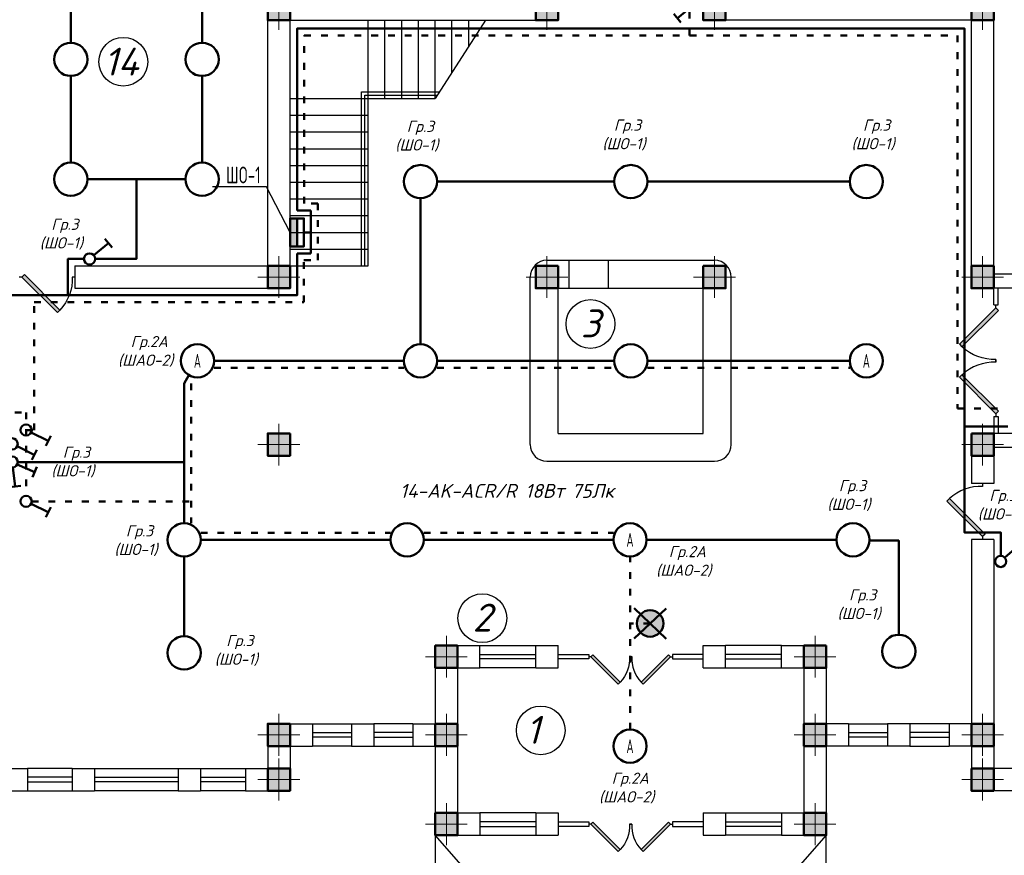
# Model space of a CAD drawing. Header units: millimetres. Extents: x 473009 to 2502882, y 456217 to 1153743.
# Tile 66 of 124: x 1719878 to 1737507, y 472718 to 487686. Entities that reach past the tile are written whole.
import ezdxf
from ezdxf import colors
from ezdxf.entities.mleader import LeaderData, LeaderLine
from ezdxf.math import Vec2, Vec3

# ---------------------------------------------------------------- set-up
doc = ezdxf.new("R2010")
doc.units = ezdxf.units.MM
doc.linetypes.add('ACAD_ISO03W100', pattern=[30, 12, -18])
doc.layers.add('kolonn', color=7, linetype='Continuous')
doc.layers.add('ТС ГММ', color=7, linetype='Continuous')
for name, color, linetype, lineweight in [('STR. Колонна', 1, 'Continuous', 30), ('STR. Штамп.0', 7, 'Continuous', 20), ('штриховка', 52, 'Continuous', 9), ('ЭМ', 240, 'Continuous', 20), ('ЭО', 2, 'Continuous', 40)]:
    doc.layers.add(name, color=color, linetype=linetype, lineweight=lineweight)
doc.styles.add('SPDS', font='spds.shx', dxfattribs={"width": 0.8, "height": 250})
doc.styles.add('SPDS1', font='spds.shx', dxfattribs={"width": 0.8})
doc.styles.get("Standard").update_dxf_attribs({"font": 'isocpeui.ttf'})
doc.styles.add('ГОСТ 300', font='isocpeui.ttf', dxfattribs={"height": 250})

# ---------------------------------------------------------------- blocks, each defined once
blk = doc.blocks.new('*U5')
at = {"layer": 'ЭМ', "color": 1, "lineweight": 50}
for p, q in [((-304, 334), (-131, 434)), ((-47, 88), (-218, 384))]:
    blk.add_line(p, q, dxfattribs=at)
blk.add_circle((0, 0), 100, dxfattribs=at)
blk = doc.blocks.new('*U6')
at = {"layer": 'ЭМ', "color": 1, "lineweight": 50}
for p, q in [((-304, 334), (-131, 434)), ((-47, 88), (-218, 384)), ((47, 88), (218, 384)), ((304, 334), (131, 434))]:
    blk.add_line(p, q, dxfattribs=at)
blk.add_circle((0, 0), 100, dxfattribs=at)
blk = doc.blocks.new('jfgjhsdf')
blk.add_hatch(color=1).paths.add_polyline_path([(-593, 731), (-637, 687), (0, 50), (44, 94)])
at = {"color": 1}
for p, q in [((0, 1000), (0, 950)), ((0, 50), (0, 0))]:
    blk.add_line(p, q, dxfattribs=at)
blk.add_lwpolyline([(0, 50), (-637, 687), (-593, 731), (44, 94), (0, 50)], dxfattribs=at)
blk.add_arc((-33, 130), 821, 87.662, 132.9147, dxfattribs=at)
blk = doc.blocks.new('ghsdd')
at = {"ltscale": 50}
h = blk.add_hatch(color=256, dxfattribs=at)
h.paths.add_polyline_path([(0, 200), (-200, 200), (-200, 0), (0, 0)])
h.paths.add_polyline_path([(200, 0), (200, 200), (0, 200), (0, 0)])
h.paths.add_polyline_path([(0, 0), (-200, 0), (-200, -200), (0, -200)])
h.paths.add_polyline_path([(0, 0), (0, -200), (200, -200), (200, 0)])
at = {"lineweight": 0}
for p, q in [((0, -374), (0, 374)), ((-374, 0), (374, 0))]:
    blk.add_line(p, q, dxfattribs=at)
at = {"lineweight": 50, "ltscale": 50}
blk.add_lwpolyline([(200, 200), (200, -200), (-200, -200), (-200, 200), (200, 200)], dxfattribs=at)
blk = doc.blocks.new('_None')

msp = doc.modelspace()

# ---------------------------------------------------------------- hatches: boundary and pattern name
at = {"lineweight": 50}
h = msp.add_hatch(color=1, dxfattribs=at)
h.dxf.hatch_style = 1
h.paths.add_polyline_path([(1724842.9, 483625.8), (1724717.9, 483625.8), (1724717.9, 483984.4), (1724842.9, 483984.4)])
h.paths.add_polyline_path([(1724842.9, 483984.4), (1724717.9, 483984.4), (1724717.9, 484125.8), (1724842.9, 484125.8)])
at = {"layer": 'штриховка', "lineweight": 50}
h = msp.add_hatch(color=3, dxfattribs=at)
h.dxf.hatch_style = 1
h.paths.add_polyline_path([(1731165.8, 476871.6), (1730994.9, 477037.1, 0.1947785), (1730927.9, 476871.6, 0.2030528), (1731000.3, 476700.7)])
h.paths.add_polyline_path([(1731331.4, 477042.5, 0.4142136), (1730994.9, 477037.1), (1731165.8, 476871.6)])
h.paths.add_polyline_path([(1731403.7, 476871.6, 0.2030528), (1731331.4, 477042.5), (1731165.8, 476871.6), (1731336.7, 476706, 0.1947785)])
h.paths.add_polyline_path([(1731165.8, 476871.6), (1731000.3, 476700.7, 0.4142136), (1731336.7, 476706)])

# ---------------------------------------------------------------- linework, layer by layer
at = {"lineweight": 30}
for p, q in [((1724317.9, 483275.8), (1724317.9, 488075.8)), ((1729517.9, 487675.8), (1729517.9, 488075.8)), ((1732117.9, 487675.8), (1732117.9, 488075.8)), ((1737317.9, 483125.8), (1737317.9, 488075.8)), ((1724717.9, 482875.8), (1724717.9, 487675.8)), ((1724717.9, 487675.8), (1729517.9, 487675.8)), ((1736917.9, 487675.8), (1732117.9, 487675.8)), ((1736917.9, 482875.8), (1736917.9, 487675.8)), ((1720867.9, 483275.8), (1720867.9, 482875.8)), ((1720867.9, 483275.8), (1724317.9, 483275.8)), ((1742017.9, 483125.8), (1737317.9, 483125.8)), ((1720867.9, 482875.8), (1724717.9, 482875.8)), ((1743767.9, 482875.8), (1736917.9, 482875.8)), ((1742817.9, 480275.8), (1736917.9, 480275.8)), ((1736917.9, 480275.8), (1736917.9, 479375.8)), ((1737317.9, 480025.8), (1737317.9, 479375.8)), ((1742017.9, 480025.8), (1737317.9, 480025.8)), ((1737317.9, 479375.8), (1736917.9, 479375.8)), ((1737317.9, 478375.8), (1736917.9, 478375.8)), ((1736917.9, 478375.8), (1736917.9, 475075.8)), ((1737317.9, 478375.8), (1737317.9, 474275.8)), ((1727317.9, 476475.8), (1727317.9, 475075.8)), ((1727317.9, 476475.8), (1728117.9, 476475.8)), ((1728117.9, 476075.8), (1728117.9, 476475.8)), ((1729117.9, 476075.8), (1729117.9, 476475.8)), ((1729117.9, 476475.8), (1729517.9, 476475.8)), ((1729517.9, 476075.8), (1729517.9, 476475.8)), ((1732117.9, 476075.8), (1732117.9, 476475.8)), ((1732117.9, 476475.8), (1732517.9, 476475.8)), ((1732517.9, 476075.8), (1732517.9, 476475.8)), ((1733517.9, 476075.8), (1733517.9, 476475.8)), ((1733517.9, 476475.8), (1734317.9, 476475.8)), ((1734317.9, 476475.8), (1734317.9, 475075.8)), ((1727717.9, 476075.8), (1727717.9, 473475.8)), ((1727717.9, 476075.8), (1728117.9, 476075.8)), ((1729117.9, 476075.8), (1729517.9, 476075.8)), ((1732117.9, 476075.8), (1732517.9, 476075.8)), ((1733517.9, 476075.8), (1733917.9, 476075.8)), ((1733917.9, 476075.8), (1733917.9, 473475.8)), ((1724317.9, 475075.8), (1724317.9, 474275.8)), ((1724317.9, 475075.8), (1725117.9, 475075.8)), ((1725117.9, 475075.8), (1725117.9, 474675.8)), ((1725817.9, 475075.8), (1725817.9, 474675.8)), ((1725817.9, 475075.8), (1726217.9, 475075.8)), ((1726217.9, 475075.8), (1726217.9, 474675.8)), ((1726917.9, 475075.8), (1726917.9, 474675.8)), ((1726917.9, 475075.8), (1727317.9, 475075.8)), ((1734717.9, 475075.8), (1734317.9, 475075.8)), ((1734717.9, 475075.8), (1734717.9, 474675.8)), ((1735817.9, 475075.8), (1735417.9, 475075.8)), ((1735417.9, 475075.8), (1735417.9, 474675.8)), ((1735817.9, 475075.8), (1735817.9, 474675.8)), ((1736517.9, 475075.8), (1736517.9, 474675.8)), ((1736917.9, 475075.8), (1736517.9, 475075.8)), ((1724717.9, 474675.8), (1725117.9, 474675.8)), ((1724717.9, 474675.8), (1724717.9, 473875.8)), ((1725817.9, 474675.8), (1726217.9, 474675.8)), ((1726917.9, 474675.8), (1727317.9, 474675.8)), ((1727317.9, 474675.8), (1727317.9, 473075.8)), ((1734717.9, 474675.8), (1734317.9, 474675.8)), ((1734317.9, 474675.8), (1734317.9, 473075.8)), ((1735817.9, 474675.8), (1735417.9, 474675.8)), ((1736917.9, 474675.8), (1736517.9, 474675.8)), ((1736917.9, 474675.8), (1736917.9, 473875.8)), ((1719617.9, 474275.8), (1720017.9, 474275.8)), ((1720017.9, 474275.8), (1720017.9, 473875.8)), ((1720817.9, 474275.8), (1720817.9, 473875.8)), ((1720817.9, 474275.8), (1721217.9, 474275.8)), ((1721217.9, 474275.8), (1721217.9, 473875.8)), ((1722717.9, 474275.8), (1722717.9, 473875.8)), ((1722717.9, 474275.8), (1723117.9, 474275.8)), ((1723117.9, 474275.8), (1723117.9, 473875.8)), ((1723917.9, 474275.8), (1723917.9, 473875.8)), ((1723917.9, 474275.8), (1724317.9, 474275.8)), ((1737717.9, 474275.8), (1737317.9, 474275.8)), ((1719217.9, 473875.8), (1720017.9, 473875.8)), ((1720817.9, 473875.8), (1721217.9, 473875.8)), ((1722717.9, 473875.8), (1723117.9, 473875.8)), ((1723917.9, 473875.8), (1724717.9, 473875.8)), ((1737717.9, 473875.8), (1736917.9, 473875.8)), ((1727717.9, 473475.8), (1728117.9, 473475.8)), ((1728117.9, 473475.8), (1728117.9, 473075.8)), ((1729117.9, 473475.8), (1729117.9, 473075.8)), ((1729117.9, 473475.8), (1729517.9, 473475.8)), ((1729517.9, 473475.8), (1729517.9, 473075.8)), ((1732117.9, 473475.8), (1732117.9, 473075.8)), ((1732117.9, 473475.8), (1732517.9, 473475.8)), ((1732517.9, 473475.8), (1732517.9, 473075.8)), ((1733517.9, 473475.8), (1733517.9, 473075.8)), ((1733517.9, 473475.8), (1733917.9, 473475.8)), ((1727317.9, 473075.8), (1728117.9, 473075.8)), ((1729117.9, 473075.8), (1729517.9, 473075.8)), ((1732117.9, 473075.8), (1732517.9, 473075.8)), ((1733517.9, 473075.8), (1734317.9, 473075.8))]:
    msp.add_line(p, q, dxfattribs=at)
for p, q in [((1726117.9, 483275.8), (1726117.9, 487675.8)), ((1726417.9, 486275.8), (1726417.9, 487675.8)), ((1726717.9, 486275.8), (1726717.9, 487675.8)), ((1727017.9, 486275.8), (1727017.9, 487675.8)), ((1727317.9, 486275.8), (1727317.9, 487675.8)), ((1728217.9, 487675.8), (1727317.9, 486275.8)), ((1727617.9, 486742.5), (1727617.9, 487675.8)), ((1727917.9, 487209.2), (1727917.9, 487675.8)), ((1724717.9, 486275.8), (1727317.9, 486275.8)), ((1724717.9, 485975.8), (1726117.9, 485975.8)), ((1724717.9, 485675.8), (1726117.9, 485675.8)), ((1724717.9, 485375.8), (1726117.9, 485375.8)), ((1724717.9, 485075.8), (1726117.9, 485075.8)), ((1724717.9, 484775.8), (1726117.9, 484775.8)), ((1724717.9, 484475.8), (1726117.9, 484475.8)), ((1724717.9, 484175.8), (1726117.9, 484175.8)), ((1724717.9, 483875.8), (1726117.9, 483875.8)), ((1724717.9, 483575.8), (1726117.9, 483575.8)), ((1724717.9, 483275.8), (1726117.9, 483275.8))]:
    msp.add_line(p, q)
at = {"color": 1}
for p, q in [((1725997.9, 483275.8), (1725997.9, 486395.8)), ((1725997.9, 486395.8), (1727395.1, 486395.8)), ((1726057.9, 483275.8), (1726057.9, 486335.8)), ((1726057.9, 486335.8), (1727356.5, 486335.8)), ((1737317.9, 482575.8), (1737317.9, 482875.8)), ((1737397.9, 482575.8), (1737397.9, 482875.8)), ((1737317.9, 482575.8), (1737397.9, 482575.8)), ((1737317.9, 480575.8), (1737317.9, 480275.8)), ((1737317.9, 480575.8), (1737397.9, 480575.8)), ((1737397.9, 480575.8), (1737397.9, 480275.8)), ((1728117.9, 476475.8), (1729117.9, 476475.8)), ((1733517.9, 476475.8), (1732517.9, 476475.8)), ((1728117.9, 476315.8), (1729117.9, 476315.8)), ((1729117.9, 476235.8), (1728117.9, 476235.8)), ((1729517.9, 476315.8), (1730067.9, 476315.8)), ((1730067.9, 476235.8), (1729517.9, 476235.8)), ((1730067.9, 476315.8), (1730067.9, 476235.8)), ((1732117.9, 476315.8), (1731567.9, 476315.8)), ((1731567.9, 476315.8), (1731567.9, 476235.8)), ((1731567.9, 476235.8), (1732117.9, 476235.8)), ((1733517.9, 476315.8), (1732517.9, 476315.8)), ((1732517.9, 476235.8), (1733517.9, 476235.8)), ((1729117.9, 476075.8), (1728117.9, 476075.8)), ((1732517.9, 476075.8), (1733517.9, 476075.8)), ((1725117.9, 475075.8), (1725817.9, 475075.8)), ((1726917.9, 475075.8), (1726217.9, 475075.8)), ((1734717.9, 475075.8), (1735417.9, 475075.8)), ((1736517.9, 475075.8), (1735817.9, 475075.8)), ((1725117.9, 474915.8), (1725817.9, 474915.8)), ((1725817.9, 474835.8), (1725117.9, 474835.8)), ((1726917.9, 474915.8), (1726217.9, 474915.8)), ((1726217.9, 474835.8), (1726917.9, 474835.8)), ((1734717.9, 474915.8), (1735417.9, 474915.8)), ((1735417.9, 474835.8), (1734717.9, 474835.8)), ((1736517.9, 474915.8), (1735817.9, 474915.8)), ((1735817.9, 474835.8), (1736517.9, 474835.8)), ((1725817.9, 474675.8), (1725117.9, 474675.8)), ((1726217.9, 474675.8), (1726917.9, 474675.8)), ((1735417.9, 474675.8), (1734717.9, 474675.8)), ((1735817.9, 474675.8), (1736517.9, 474675.8)), ((1720817.9, 474275.8), (1720017.9, 474275.8)), ((1721217.9, 474275.8), (1722717.9, 474275.8)), ((1723117.9, 474275.8), (1723917.9, 474275.8)), ((1720817.9, 474115.8), (1720017.9, 474115.8)), ((1721217.9, 474115.8), (1722717.9, 474115.8)), ((1723117.9, 474115.8), (1723917.9, 474115.8)), ((1720017.9, 474035.8), (1720817.9, 474035.8)), ((1722717.9, 474035.8), (1721217.9, 474035.8)), ((1723917.9, 474035.8), (1723117.9, 474035.8)), ((1720017.9, 473875.8), (1720817.9, 473875.8)), ((1722717.9, 473875.8), (1721217.9, 473875.8)), ((1723917.9, 473875.8), (1723117.9, 473875.8)), ((1729117.9, 473475.8), (1728117.9, 473475.8)), ((1732517.9, 473475.8), (1733517.9, 473475.8)), ((1729117.9, 473315.8), (1728117.9, 473315.8)), ((1728117.9, 473235.8), (1729117.9, 473235.8)), ((1729517.9, 473315.8), (1730067.9, 473315.8)), ((1730067.9, 473235.8), (1729517.9, 473235.8)), ((1730067.9, 473315.8), (1730067.9, 473235.8)), ((1732117.9, 473315.8), (1731567.9, 473315.8)), ((1731567.9, 473315.8), (1731567.9, 473235.8)), ((1731567.9, 473235.8), (1732117.9, 473235.8)), ((1732517.9, 473315.8), (1733517.9, 473315.8)), ((1733517.9, 473235.8), (1732517.9, 473235.8)), ((1728117.9, 473075.8), (1729117.9, 473075.8)), ((1733517.9, 473075.8), (1732517.9, 473075.8))]:
    msp.add_line(p, q, dxfattribs=at)
at = {"color": 1, "lineweight": 50}
for p, q in [((1725092.9, 483875.8), (1725092.9, 484265.8)), ((1725092.9, 483625.8), (1725092.9, 483875.8)), ((1725092.9, 483500.8), (1725092.9, 483625.8)), ((1724842.9, 483500.8), (1725092.9, 483500.8))]:
    msp.add_line(p, q, dxfattribs=at)
at = {"color": 6}
for p, q in [((1729317.9, 483375.8), (1732317.9, 483375.8)), ((1729717.9, 482875.8), (1729717.9, 483375.8)), ((1730417.9, 482875.8), (1730417.9, 483375.8)), ((1729017.9, 480075.8), (1729017.9, 483075.8)), ((1732617.9, 480075.8), (1732617.9, 483075.8)), ((1729517.9, 480275.8), (1729517.9, 482875.8)), ((1729517.9, 482875.8), (1732117.9, 482875.8)), ((1732117.9, 480275.8), (1732117.9, 482875.8)), ((1729517.9, 480275.8), (1732117.9, 480275.8)), ((1729317.9, 479775.8), (1732317.9, 479775.8))]:
    msp.add_line(p, q, dxfattribs=at)
at = {"color": 3, "linetype": 'ACAD_ISO03W100', "lineweight": 50, "ltscale": 10}
for p, q in [((1719192.9, 480650.8), (1719992.9, 480650.8)), ((1719992.9, 480650.8), (1719992.9, 479157.7))]:
    msp.add_line(p, q, dxfattribs=at)
at = {"color": 1, "lineweight": 50}
for points in [[(1720792.9, 488825.8), (1720792.9, 487273.8)], [(1723142.9, 487273.8), (1723142.9, 488825.8)], [(1724848.3, 484265.8), (1724848.3, 487530.1), (1736792.9, 487530.1), (1736792.9, 480400.8)], [(1720792.9, 486677.8), (1720792.9, 485125.8)], [(1723142.9, 485125.8), (1723142.9, 486677.8)], [(1722844.9, 484827.8), (1721090.9, 484827.8)], [(1721967.9, 484827.8), (1721967.9, 483400.8), (1721228, 483400.8)], [(1727350.3, 484785.4), (1730519.9, 484785.4)], [(1731115.9, 484785.4), (1734738.7, 484785.4)], [(1727052.3, 481873.8), (1727052.3, 484487.4)], [(1724842.9, 484125.8), (1724842.9, 483625.8)], [(1725092.9, 484265.8), (1724848.3, 484265.8)], [(1725092.9, 483875.8), (1724967.9, 483875.8)], [(1720894, 483400.8), (1720865.6, 483400.8), (1720740.6, 483400.8), (1720740.6, 482874.8), (1720740.6, 482749.8), (1704739.3, 482749.8), (1704739.3, 483439.7), (1705073.5, 483439.7)], [(1720740.6, 482749.8), (1724842.9, 482749.8), (1724842.9, 483500.8)], [(1721028, 483400.8), (1720894, 483400.8)], [(1723358.1, 481575.8), (1726754.3, 481575.8)], [(1727350.3, 481575.8), (1730519.9, 481575.8)], [(1731115.9, 481575.8), (1734738.7, 481575.8)], [(1722821.3, 481170.5), (1722908.8, 481319.1)], [(1722821.3, 481170.5), (1722821.3, 478667.1)], [(1737442.9, 478082.2), (1737442.9, 478500.8), (1736792.9, 478500.8), (1736792.9, 480400.8), (1737567.8, 480400.8)], [(1719842.9, 479762.7), (1722821.3, 479762.7)], [(1723119.3, 478369.1), (1726515.5, 478368.1)], [(1727111.5, 478369.1), (1730507.6, 478369.1)], [(1731103.6, 478369.1), (1734499.8, 478369.1)], [(1735095.5, 478354.4), (1735617.9, 478354.4), (1735617.9, 476669.8)], [(1722821.3, 476641.4), (1722821.3, 478071.1)], [(1731454.6, 477141.8), (1730877, 476601.4)], [(1730881.8, 477146.7), (1731449.9, 476596.4)]]:
    msp.add_lwpolyline(points, dxfattribs=at)
at = {"color": 3, "linetype": 'ACAD_ISO03W100', "lineweight": 50, "ltscale": 10}
for points in [[(1719992.9, 480335.5), (1720134.8, 480335.5), (1720134.8, 482624.8), (1724967.9, 482624.8), (1724967.9, 483375.8), (1725217.9, 483375.8), (1725217.9, 484390.8), (1724973.3, 484390.8), (1724973.3, 487405.1), (1731873.1, 487405.1), (1731873.1, 488315.8)], [(1731873.1, 487401.8), (1736667.9, 487401.8), (1736667.9, 480724.2), (1737567.8, 480724.2)], [(1723358.1, 481450.8), (1726754.3, 481450.8)], [(1727350.3, 481450.8), (1730519.9, 481450.8)], [(1731115.9, 481450.8), (1734738.7, 481450.8)], [(1722946.3, 481170.5), (1722946.3, 478667.1)], [(1720092.9, 479057.7), (1722946.3, 479057.7)], [(1723119.3, 478494.1), (1726515.5, 478493.1)], [(1727111.5, 478494.1), (1730507.6, 478494.1)], [(1730805.6, 474970.8), (1730805.6, 478071.1)], [(1731165.8, 476871.6), (1730805.6, 476871.6)]]:
    msp.add_lwpolyline(points, dxfattribs=at)
at = {"color": 1}
for points in [[(1727317.9, 473075.8), (1727317.9, 465075.8), (1734317.9, 465075.8), (1734317.9, 473075.8), (1727317.9, 465075.8)], [(1734317.9, 465075.8), (1727317.9, 473075.8)]]:
    msp.add_lwpolyline(points, dxfattribs=at)
for centre in [(1721732.8, 486932.8), (1730097.1, 482235.4), (1728161, 476965), (1729207.1, 474955.4)]:
    msp.add_circle(centre, 437, dxfattribs=at)
at = {"color": 1, "lineweight": 50}
for centre, radius in [((1720792.9, 486975.8), 298), ((1723142.9, 486975.8), 298), ((1720792.9, 484827.8), 298), ((1723142.9, 484827.8), 298), ((1727052.3, 484785.4), 298), ((1730817.9, 484785.4), 298), ((1735036.7, 484785.4), 298), ((1723060.1, 481575.8), 298), ((1727052.3, 481575.8), 298), ((1730817.9, 481575.8), 298), ((1735036.7, 481575.8), 298), ((1722821.3, 478369.1), 298), ((1726813.5, 478369.1), 298), ((1730805.6, 478369.1), 298), ((1734797.8, 478369.1), 298), ((1731165.8, 476871.6), 237.9), ((1722821.3, 476343.4), 298), ((1735617.9, 476371.8), 298), ((1730805.6, 474672.8), 298)]:
    msp.add_circle(centre, radius, dxfattribs=at)
at = {"color": 6}
for centre, start, end in [((1729317.9, 483075.8), 90, 180), ((1732317.9, 483075.8), 0, 90), ((1729317.9, 480075.8), 180, 270), ((1732317.9, 480075.8), 270, 0)]:
    msp.add_arc(centre, 300, start, end, dxfattribs=at)
at = {"layer": 'ЭО', "color": 1, "lineweight": 50}
msp.add_lwpolyline([(1724717.9, 483625.8), (1724967.9, 483625.8), (1724967.9, 484125.8), (1724717.9, 484125.8)], close=True, dxfattribs=at)

# ---------------------------------------------------------------- block references
at = {"xscale": -1, "rotation": 270}
msp.add_blockref('jfgjhsdf', (1719867.9, 483075.8), dxfattribs=at)
for p, xscale, yscale, zscale, rotation in [((1737357.9, 482575.8), -1.025641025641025, 1.025641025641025, 1.025641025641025, 180), ((1730067.9, 476275.8), -0.769230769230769, 0.769230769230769, 0.769230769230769, 270), ((1731567.9, 476275.8), 0.769230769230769, 0.769230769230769, 0.769230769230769, 90), ((1730067.9, 473275.8), -0.769230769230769, 0.769230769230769, 0.769230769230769, 270), ((1731567.9, 473275.8), 0.769230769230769, 0.769230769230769, 0.769230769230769, 90)]:
    msp.add_blockref('jfgjhsdf', p, dxfattribs=dict(xscale=xscale, yscale=yscale, zscale=zscale, rotation=rotation))
at = {"xscale": 1.025641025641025, "yscale": 1.025641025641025, "zscale": 1.025641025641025}
msp.add_blockref('jfgjhsdf', (1737357.9, 480575.8), dxfattribs=at)
msp.add_blockref('jfgjhsdf', (1737117.9, 478375.8))
at = {"layer": 'kolonn'}
for p in [(1724517.9, 487875.8), (1729317.9, 487875.8), (1724517.9, 483075.8), (1729317.9, 483075.8), (1724517.9, 480075.8), (1727517.9, 476275.8), (1734117.9, 476275.8), (1724517.9, 474875.8), (1727517.9, 474875.8), (1734117.9, 474875.8), (1724517.9, 474075.8), (1727517.9, 473275.8), (1734117.9, 473275.8)]:
    msp.add_blockref('ghsdd', p, dxfattribs=at)
at = {"layer": 'kolonn', "xscale": -1}
for p in [(1732317.9, 487875.8), (1737117.9, 487875.8), (1732317.9, 483075.8), (1737117.9, 483075.8), (1737117.9, 480075.8), (1737117.9, 474875.8), (1737117.9, 474075.8)]:
    msp.add_blockref('ghsdd', p, dxfattribs=at)
at = {"layer": 'STR. Колонна', "lineweight": 50, "xscale": -1}
for name, p, rotation in [('*U5', (1731992.9, 487995), 159.2149568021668), ('*U5', (1721128, 483400.8), 339.2149568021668), ('*U5', (1719992.9, 480335.5), 273.2614850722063), ('*U5', (1719742.9, 480087.3), 273.2614850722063), ('*U6', (1719742.9, 479762.7), 216.4624353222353), ('*U5', (1719992.9, 479057.7), 273.2614850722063), ('*U5', (1737442.9, 477982.2), 341.2562218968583)]:
    msp.add_blockref(name, p, dxfattribs=dict(at, rotation=rotation))

# ---------------------------------------------------------------- texts
at = {"color": 1}
for s, p in [('14', (1721380.7, 486684.8)), ('3', (1729923.1, 481995.9)), ('2', (1727987.1, 476725.4)), ('1', (1728940.7, 474715.9))]:
    msp.add_text(s, height=500, dxfattribs=at).set_placement(p)
at = {"color": 7, "ltscale": 2, "insert": (513015.9, 476034.8), "char_height": 250, "width": 17719.705, "attachment_point": 4, "line_spacing_factor": 1.44, "style": 'SPDS1'}
msp.add_mtext('\\pi7954.85267;{\\L\\C256;Общие данные\\P\\pi0;\\l    1.Настоящий проект электроосвещения и электрооборудования здания выполнен на основании следующих исходных данных разделов: АР, ОВ, ОС, ТХ. \\PВРУ-1- Ру =116,2кВт; \\P             Рр =98,7кВт.\\P    2.Проектом предусмотрено рабочее (общее, местное) ремонтное и аварийное освещение.\\P    3.Общее рабочее освещение предусматривается стационарными светодиодными светильниками. Выбор типа светильников производился в соответствии с назначением помещений, характеристикой среды и требованиями архитектурного оформления.\\P   4.Освещенность помещений принята согласно нормам и правилам КМК2.01.05-98.\\P   5.Управление рабочим освещением осуществляется выключателями, установленными по месту в помещениях .\\P   6.Аварийное освещение предусматривается по линиям проходов и выходов из здания. Светильники аварийного освещения выделяются из числа светильников общего рабочего освещения и питаются от сети аварийного освещения.\\P   7.Включение светильников общего и аварийного освещения раздельное.\\P  8.Групповая осветительная сеть выполняется кабелем марки ВВГнг-0,66  в ПВХ гофротрубе за подвесным потолком, в плитах перекрытий.   \\P     9.Силовыми электроприемниками являются  технологическое,  сантехническое оборудование. Номинальная мощность установленных электроприемников принята в соответствии с заданиями технологической, вентиляционной частей проекта. \\PРасчетная мощность силовых электроприемников определена методом коэффициентов спроса по характерным группам электроприемников (на основании рекомендаций КМК). . Отключение общей вентиляции при пожаре осуществляется поступлением сигнала на магнитный пускатель "МП".\\P     10.Силовая распределительная сеть выполняется кабелем ВВГнг, проложенная за подвесным потолком в ПВХ гофротрубе и скрыто в ПВХ трубе под слоем штукатурки. \\P     11.Силовые распределительные пункты приняты с автоматическими выключателями на отходящих линиях. Щиты принять навесными. В качестве главного распределительного щита принята панель ПР. Магистральные сети выполняются кабелем марки ВВГнг, проложенные в гофрированных трубах ПВХ, на скобах.\\P    12.Для защиты от поражения электрическим током предусматривается следующие виды заземления :\\P     Заземление всех корпусов электроприемников выполняется в однофазной сети третьим  заземляющим проводом,в трехфазной-пятым заземляющим проводом.\\PВ проекте принята система заземления TN-S. Ввод в здание должен быть предусмотрен пятижильным кабелем. Пятая жила соединяется с заземленной нейтралью источника.\\P    13. Опасные зоны на объекте отсутствуют\\C5;.\\P    }14. {\\C256;Монтаж выполнить в соответствии с ПУЭ и КМК3.05.06-97.}', dxfattribs=at)
at = {"width": 6377.27, "attachment_point": 5, "style": 'ГОСТ 300'}
for s, insert, char_height in [(' Гр.3\\P(ШО-1)', (1726988.7, 485599.3), 200), (' Гр.3\\P(ШО-1)', (1730697.8, 485622.1), 200), (' Гр.3\\P(ШО-1)', (1735157.7, 485622.1), 200), (' Гр.3\\P(ШО-1)', (1720623.6, 483844.6), 200), (' Гр.2A\\P(ШAО-2)', (1722132.8, 481744.1), 200), (' Гр.3\\P(ШО-1)', (1720830.2, 479762.7), 200), ('14-AK-ACR/R 18Вт', (1728157.4, 479245.9), 250), (' Гр.3\\P(ШО-1)', (1734725.4, 479163.1), 200), (' Гр.3\\P(ШО-1)', (1737419.7, 478989.2), 200), (' Гр.3\\P(ШО-1)', (1721960, 478354.5), 200), (' Гр.2A\\P(ШAО-2)', (1731768.2, 477981.5), 200), (' Гр.3\\P(ШО-1)', (1734907.4, 477207.2), 200), (' Гр.3\\P(ШО-1)', (1723756.7, 476387.9), 200), (' Гр.2A\\P(ШAО-2)', (1730745.5, 473922.6), 200)]:
    msp.add_mtext(s, dxfattribs=dict(at, insert=insert, char_height=char_height))
at = {"insert": (1730138.5, 479245.6), "char_height": 250, "width": 6377.27, "attachment_point": 5, "rotation": 0.40927, "style": 'ГОСТ 300'}
msp.add_mtext('75Лк', dxfattribs=at)
at = {"layer": 'STR. Штамп.0', "color": 3, "lineweight": 30, "char_height": 250, "width": 6377.27, "attachment_point": 5, "style": 'SPDS'}
for insert in [(1723060.1, 481575.8), (1735036.7, 481575.8), (1730805.6, 478369.1), (1730805.6, 474672.8)]:
    msp.add_mtext('{\\W0.7;А}', dxfattribs=dict(at, insert=insert))

# ---------------------------------------------------------------- leaders
at = {"layer": 'ТС ГММ', "color": 7, "lineweight": 20, "ltscale": 0.5}
ml = msp.add_multileader_mtext('Standard', dxfattribs=at)
ml.set_content('{\\C1;ШO-1}', color=7, style='SPDS')
ml.set_leader_properties()
ml.set_arrow_properties(name='NONE')
ml.build(insert=Vec2(0, 0))
ml.multileader.update_dxf_attribs({"text_left_attachment_type": 6, "text_right_attachment_type": 6, "dogleg_length": 0.1, "arrow_head_size": 150})
ctx = ml.context
ctx.base_point, ctx.char_height, ctx.arrow_head_size, ctx.landing_gap_size, ctx.plane_origin = Vec3(1722150, 484694.3), 300, 150, 100, Vec3(1722684.1, 479890.1)
ctx.left_attachment, ctx.right_attachment, ctx.text_align_type = 6, 6, 2
notes = []
notes.append((ctx, [(1, (1, 1, 0), (1724296.2, 484694.3), (-1, 0), 5, [(0, [(1724717.9, 483875.8)], 0, [])])]))
ctx.mtext.insert, ctx.mtext.width, ctx.mtext.alignment, ctx.mtext.flow_direction = Vec3(1724191.2, 485054.3), 1941.264, 3, 5
for ctx, leaders in notes:
    for number, flags, end, landing, length, lines in leaders:
        leader = LeaderData()
        leader.index, (leader.has_last_leader_line, leader.has_dogleg_vector, leader.attachment_direction) = number, flags
        leader.last_leader_point, leader.dogleg_vector, leader.dogleg_length = Vec3(end), Vec3(landing), length
        for number, points, colour, breaks in lines:
            line = LeaderLine()
            line.index, line.vertices, line.color, line.breaks = number, Vec3.list(points), colors.encode_raw_color(colour), breaks
            leader.lines.append(line)
        ctx.leaders.append(leader)

doc.saveas('drawing.dxf')
